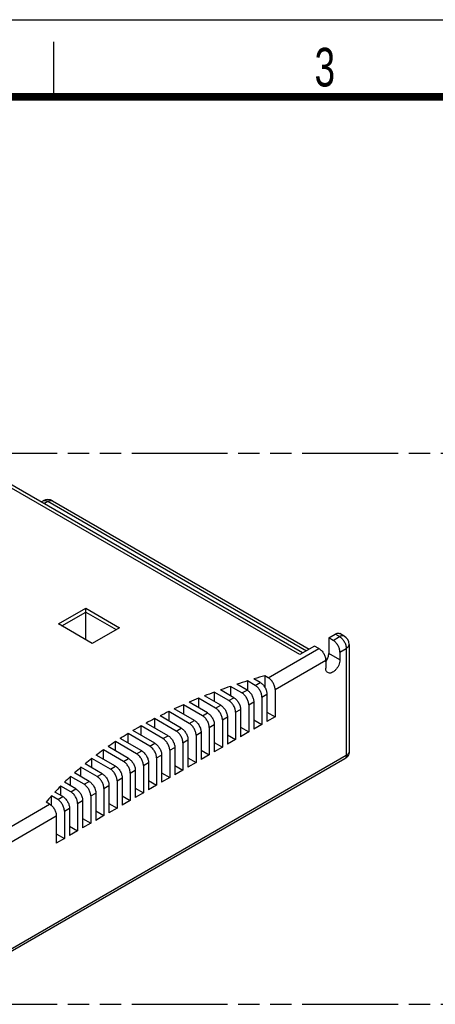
# Model space of a CAD drawing. Header units: millimetres. Extents: x 0 to 210, y 0 to 297.
# Tile 9 of 10: x 102 to 140, y 208 to 297. Entities that reach past the tile are written whole.
import ezdxf

# ---------------------------------------------------------------- set-up
doc = ezdxf.new("R2010")
doc.units = ezdxf.units.MM
doc.header["$LTSCALE"] = 19.36
doc.linetypes.add('PHANTOM', pattern=[0.8, 0.45, -0.05, 0.1, -0.05, 0.1, -0.05])
doc.layers.get('0').update_dxf_attribs({"linetype": 'CONTINUOUS'})
doc.layers.add('DEFAULT_3', color=7, linetype='PHANTOM')
doc.layers.add('Z_AXIS', color=7, linetype='CONTINUOUS')
doc.styles.add('TEXTSTYLE_2', font='txt', dxfattribs={"width": 0.75})

msp = doc.modelspace()

# ---------------------------------------------------------------- linework, layer by layer
at = {"color": 2, "linetype": 'Continuous'}
for p, q in [((0, 297), (210, 297)), ((105, 290), (105, 295))]:
    msp.add_line(p, q, dxfattribs=at)
at = {"color": 9, "linetype": 'Continuous'}
for p, q in [((127.333, 239.406), (100.378, 254.968)), ((104.116, 253.103), (104.475, 253.311)), ((104.475, 253.311), (127.946, 239.76)), ((130.949, 241.033), (130.551, 241.263)), ((130.367, 240.697), (130.949, 241.033)), ((124.484, 237.301), (129.08, 239.954)), ((130.98, 238.928), (129.969, 239.512)), ((130.98, 239.636), (131.562, 239.972)), ((131.562, 239.972), (131.562, 230.242)), ((125.097, 236.239), (129.693, 238.893)), ((123.289, 236.611), (123.748, 236.876)), ((122.094, 235.921), (122.553, 236.186)), ((123.902, 235.549), (124.361, 235.815)), ((120.899, 235.231), (121.358, 235.496)), ((122.707, 234.859), (123.166, 235.125)), ((118.509, 233.851), (118.968, 234.116)), ((119.704, 234.541), (120.163, 234.806)), ((121.512, 234.17), (121.971, 234.435)), ((117.314, 233.161), (117.773, 233.427)), ((120.317, 233.48), (120.776, 233.745)), ((116.119, 232.471), (116.578, 232.737)), ((117.927, 232.1), (118.386, 232.365)), ((119.122, 232.79), (119.581, 233.055)), ((113.729, 231.091), (114.188, 231.357)), ((114.924, 231.781), (115.383, 232.047)), ((116.732, 231.41), (117.191, 231.675)), ((112.534, 230.401), (112.993, 230.667)), ((115.537, 230.72), (115.996, 230.985)), ((131.562, 230.242), (97.274, 210.446)), ((111.339, 229.711), (111.798, 229.977)), ((113.147, 229.34), (113.606, 229.605)), ((114.342, 230.03), (114.801, 230.295)), ((110.144, 229.022), (110.603, 229.287)), ((111.952, 228.65), (112.411, 228.915)), ((107.754, 227.642), (108.213, 227.907)), ((108.949, 228.332), (109.408, 228.597)), ((110.757, 227.96), (111.216, 228.225)), ((106.559, 226.952), (107.018, 227.217)), ((109.562, 227.27), (110.021, 227.536)), ((105.364, 226.262), (105.823, 226.527)), ((107.172, 225.89), (107.631, 226.156)), ((108.367, 226.58), (108.826, 226.846)), ((100.032, 223.184), (104.628, 225.837)), ((105.977, 225.2), (106.436, 225.466)), ((100.645, 222.122), (105.241, 224.776))]:
    msp.add_line(p, q, dxfattribs=at)
at = {"color": 7, "linetype": 'Continuous'}
for p, q in [((127.587, 239.552), (100.812, 255.011)), ((103.862, 253.25), (104.042, 253.353)), ((104.908, 253.353), (128.2, 239.906)), ((105.425, 242.183), (107.907, 243.616)), ((105.731, 242.006), (107.907, 243.262)), ((107.907, 240.75), (107.907, 243.616)), ((107.907, 243.616), (110.971, 241.847)), ((107.907, 243.262), (110.665, 241.67)), ((108.489, 240.414), (105.425, 242.183)), ((110.971, 241.847), (108.489, 240.414)), ((129.969, 240.927), (130.551, 241.263)), ((131.382, 241.076), (130.984, 241.306)), ((130.367, 240.697), (129.969, 240.927)), ((129.969, 240.927), (129.969, 239.512)), ((131.816, 240.326), (131.816, 230.596)), ((128.682, 240.184), (127.333, 239.406)), ((129.08, 239.954), (128.682, 240.184)), ((130.98, 239.636), (130.98, 238.928)), ((129.678, 239.053), (129.828, 238.967)), ((129.693, 238.893), (129.693, 238.185)), ((122.553, 236.186), (121.635, 236.717)), ((123.289, 236.611), (122.581, 237.019)), ((123.748, 236.876), (123.183, 237.203)), ((124.484, 237.301), (124.163, 237.486)), ((120.899, 235.231), (119.578, 235.994)), ((121.358, 235.496), (120.139, 236.2)), ((122.094, 235.921), (121.054, 236.521)), ((124.361, 235.815), (124.361, 233.338)), ((125.097, 236.239), (125.097, 233.763)), ((118.968, 234.116), (117.299, 235.08)), ((119.704, 234.541), (118.152, 235.437)), ((120.163, 234.806), (118.694, 235.654)), ((123.166, 235.125), (123.166, 232.648)), ((123.902, 235.549), (123.902, 233.073)), ((117.314, 233.161), (115.448, 234.239)), ((117.773, 233.427), (115.953, 234.478)), ((118.509, 233.851), (116.776, 234.852)), ((121.512, 234.17), (121.512, 231.693)), ((121.971, 234.435), (121.971, 231.958)), ((122.707, 234.859), (122.707, 232.383)), ((115.383, 232.047), (113.403, 233.19)), ((116.119, 232.471), (114.167, 233.598)), ((116.578, 232.737), (114.654, 233.848)), ((120.317, 233.48), (120.317, 231.003)), ((120.776, 233.745), (120.776, 231.268)), ((113.729, 231.091), (111.748, 232.235)), ((114.188, 231.357), (112.199, 232.505)), ((114.924, 231.781), (112.934, 232.93)), ((118.386, 232.365), (118.386, 229.888)), ((119.122, 232.79), (119.122, 230.313)), ((119.581, 233.055), (119.581, 230.578)), ((112.534, 230.401), (110.61, 231.512)), ((112.993, 230.667), (111.042, 231.793)), ((116.732, 231.41), (116.732, 228.933)), ((117.191, 231.675), (117.191, 229.198)), ((117.927, 232.1), (117.927, 229.623)), ((111.339, 229.711), (109.518, 230.763)), ((111.798, 229.977), (109.932, 231.054)), ((115.537, 230.72), (115.537, 228.243)), ((115.996, 230.985), (115.996, 228.508)), ((131.427, 229.944), (97.14, 210.149)), ((110.144, 229.022), (108.475, 229.985)), ((110.603, 229.287), (108.87, 230.287)), ((113.606, 229.605), (113.606, 227.129)), ((114.342, 230.03), (114.342, 227.553)), ((114.801, 230.295), (114.801, 227.819)), ((108.213, 227.907), (106.892, 228.67)), ((108.949, 228.332), (107.48, 229.18)), ((109.408, 228.597), (107.857, 229.493)), ((112.411, 228.915), (112.411, 226.439)), ((113.147, 229.34), (113.147, 226.863)), ((107.018, 227.217), (105.978, 227.818)), ((107.754, 227.642), (106.535, 228.346)), ((110.757, 227.96), (110.757, 225.483)), ((111.216, 228.225), (111.216, 225.749)), ((111.952, 228.65), (111.952, 226.173)), ((105.823, 226.527), (105.116, 226.936)), ((106.559, 226.952), (105.64, 227.482)), ((109.562, 227.27), (109.562, 224.793)), ((110.021, 227.536), (110.021, 225.059)), ((104.628, 225.837), (104.307, 226.023)), ((105.364, 226.262), (104.798, 226.588)), ((107.631, 226.156), (107.631, 223.679)), ((108.367, 226.58), (108.367, 224.104)), ((108.826, 226.846), (108.826, 224.369)), ((105.977, 225.2), (105.977, 222.724)), ((106.436, 225.466), (106.436, 222.989)), ((107.172, 225.89), (107.172, 223.414)), ((105.241, 224.776), (105.241, 222.299))]:
    msp.add_line(p, q, dxfattribs=at)
at = {"color": 7, "linetype": 'Continuous', "const_width": 0.7}
msp.add_lwpolyline([(7, 290), (203, 290)], dxfattribs=at)
at = {"color": 7, "linetype": 'Continuous'}
for centre, radius, start, end in [((104.475, 252.603), 0.867, 60.00194, 120.00043), ((130.949, 240.326), 0.867, 359.99942, 59.99918), ((128.433, 239.655), 1.555, 324.14649, 328.8021)]:
    msp.add_arc(centre, radius, start, end, dxfattribs=at)
at = {"color": 9, "linetype": 'Continuous'}
for points, knots in [([(104.042, 253.353), (104.07, 253.37), (104.136, 253.394), (104.245, 253.397), (104.361, 253.369), (104.437, 253.333), (104.475, 253.311)], [0, 0, 0, 0, 0.217779, 0.450941, 0.710233, 1, 1, 1, 1]), ([(104.475, 253.311), (104.513, 253.333), (104.589, 253.369), (104.705, 253.397), (104.814, 253.394), (104.88, 253.37), (104.908, 253.353)], [0, 0, 0, 0, 0.289771, 0.549063, 0.782222, 1, 1, 1, 1]), ([(131.382, 241.076), (131.354, 241.093), (131.288, 241.117), (131.179, 241.119), (131.063, 241.091), (130.987, 241.055), (130.949, 241.033)], [0, 0, 0, 0, 0.217778, 0.450937, 0.710229, 1, 1, 1, 1]), ([(130.949, 241.033), (131.036, 240.983), (131.201, 240.845), (131.393, 240.582), (131.524, 240.284), (131.562, 240.072), (131.562, 239.972)], [0, 0, 0, 0, 0.237221, 0.499997, 0.762773, 1, 1, 1, 1]), ([(131.562, 239.972), (131.6, 239.994), (131.669, 240.041), (131.751, 240.128), (131.804, 240.224), (131.816, 240.293), (131.816, 240.326)], [0, 0, 0, 0, 0.289772, 0.549065, 0.782224, 1, 1, 1, 1]), ([(131.816, 230.596), (131.816, 230.563), (131.804, 230.494), (131.751, 230.398), (131.669, 230.312), (131.6, 230.264), (131.562, 230.242)], [0, 0, 0, 0, 0.217776, 0.450934, 0.710227, 1, 1, 1, 1]), ([(131.562, 230.242), (131.562, 230.209), (131.557, 230.146), (131.532, 230.06), (131.489, 229.991), (131.449, 229.957), (131.427, 229.944)], [0, 0, 0, 0, 0.289772, 0.549064, 0.782223, 1, 1, 1, 1])]:
    msp.add_open_spline(points, degree=3, knots=knots, dxfattribs=at)
at = {"color": 7, "linetype": 'Continuous'}
for points, knots in [([(130.551, 241.263), (130.589, 241.285), (130.664, 241.321), (130.781, 241.349), (130.89, 241.347), (130.956, 241.323), (130.984, 241.306)], [0, 0, 0, 0, 0.289771, 0.549063, 0.782222, 1, 1, 1, 1]), ([(130.98, 239.636), (130.98, 239.736), (130.942, 239.948), (130.811, 240.246), (130.619, 240.509), (130.454, 240.647), (130.367, 240.697)], [0, 0, 0, 0, 0.237226, 0.500001, 0.762776, 1, 1, 1, 1]), ([(129.08, 239.954), (129.167, 239.904), (129.332, 239.766), (129.524, 239.503), (129.655, 239.205), (129.693, 238.993), (129.693, 238.893)], [0, 0, 0, 0, 0.237224, 0.499999, 0.762774, 1, 1, 1, 1]), ([(129.763, 238.849), (129.827, 238.954), (129.925, 239.168), (129.969, 239.401), (129.969, 239.512)], [0, 0, 0, 0, 0.52551, 1, 1, 1, 1]), ([(130.98, 238.928), (130.98, 238.85), (130.958, 238.687), (130.877, 238.447), (130.752, 238.215), (130.593, 238.012), (130.413, 237.852), (130.225, 237.75), (130.041, 237.713), (129.927, 237.742), (129.881, 237.769)], [0, 0, 0, 0, 0.128829, 0.270567, 0.417884, 0.562386, 0.696201, 0.813595, 0.913066, 1, 1, 1, 1]), ([(129.881, 237.769), (129.851, 237.786), (129.795, 237.833), (129.735, 237.931), (129.7, 238.051), (129.693, 238.139), (129.693, 238.185)], [0, 0, 0, 0, 0.217777, 0.450935, 0.710227, 1, 1, 1, 1]), ([(123.748, 236.876), (123.835, 236.826), (124, 236.687), (124.192, 236.425), (124.324, 236.127), (124.361, 235.915), (124.361, 235.815)], [0, 0, 0, 0, 0.237224, 0.499999, 0.762774, 1, 1, 1, 1]), ([(125.097, 236.239), (125.097, 236.34), (125.059, 236.552), (124.928, 236.849), (124.735, 237.112), (124.571, 237.251), (124.484, 237.301)], [0, 0, 0, 0, 0.237226, 0.500001, 0.762776, 1, 1, 1, 1]), ([(122.707, 234.859), (122.707, 234.96), (122.669, 235.172), (122.538, 235.469), (122.345, 235.732), (122.181, 235.871), (122.094, 235.921)], [0, 0, 0, 0, 0.237226, 0.500001, 0.762776, 1, 1, 1, 1]), ([(122.553, 236.186), (122.64, 236.136), (122.805, 235.997), (122.997, 235.735), (123.129, 235.437), (123.166, 235.225), (123.166, 235.125)], [0, 0, 0, 0, 0.237224, 0.499999, 0.762774, 1, 1, 1, 1]), ([(123.902, 235.549), (123.902, 235.65), (123.864, 235.862), (123.733, 236.159), (123.54, 236.422), (123.376, 236.561), (123.289, 236.611)], [0, 0, 0, 0, 0.237226, 0.500001, 0.762776, 1, 1, 1, 1]), ([(121.512, 234.17), (121.512, 234.27), (121.474, 234.482), (121.343, 234.78), (121.15, 235.042), (120.986, 235.181), (120.899, 235.231)], [0, 0, 0, 0, 0.237226, 0.500001, 0.762776, 1, 1, 1, 1]), ([(121.358, 235.496), (121.445, 235.446), (121.61, 235.308), (121.802, 235.045), (121.934, 234.747), (121.971, 234.535), (121.971, 234.435)], [0, 0, 0, 0, 0.237224, 0.499999, 0.762774, 1, 1, 1, 1]), ([(118.968, 234.116), (119.055, 234.066), (119.22, 233.928), (119.412, 233.665), (119.544, 233.367), (119.581, 233.155), (119.581, 233.055)], [0, 0, 0, 0, 0.237224, 0.499999, 0.762774, 1, 1, 1, 1]), ([(120.317, 233.48), (120.317, 233.58), (120.279, 233.792), (120.148, 234.09), (119.955, 234.352), (119.791, 234.491), (119.704, 234.541)], [0, 0, 0, 0, 0.237226, 0.500001, 0.762776, 1, 1, 1, 1]), ([(120.163, 234.806), (120.25, 234.756), (120.415, 234.618), (120.607, 234.355), (120.739, 234.057), (120.776, 233.845), (120.776, 233.745)], [0, 0, 0, 0, 0.237224, 0.499999, 0.762774, 1, 1, 1, 1]), ([(117.927, 232.1), (117.927, 232.2), (117.889, 232.412), (117.758, 232.71), (117.565, 232.972), (117.401, 233.111), (117.314, 233.161)], [0, 0, 0, 0, 0.237226, 0.500001, 0.762776, 1, 1, 1, 1]), ([(117.773, 233.427), (117.86, 233.376), (118.025, 233.238), (118.217, 232.975), (118.349, 232.677), (118.386, 232.466), (118.386, 232.365)], [0, 0, 0, 0, 0.237224, 0.499999, 0.762774, 1, 1, 1, 1]), ([(119.122, 232.79), (119.122, 232.89), (119.084, 233.102), (118.953, 233.4), (118.76, 233.662), (118.596, 233.801), (118.509, 233.851)], [0, 0, 0, 0, 0.237226, 0.500001, 0.762776, 1, 1, 1, 1]), ([(116.732, 231.41), (116.732, 231.51), (116.694, 231.722), (116.563, 232.02), (116.37, 232.282), (116.206, 232.421), (116.119, 232.471)], [0, 0, 0, 0, 0.237226, 0.500001, 0.762776, 1, 1, 1, 1]), ([(116.578, 232.737), (116.665, 232.686), (116.83, 232.548), (117.022, 232.285), (117.154, 231.987), (117.191, 231.776), (117.191, 231.675)], [0, 0, 0, 0, 0.237224, 0.499999, 0.762774, 1, 1, 1, 1]), ([(114.188, 231.357), (114.275, 231.306), (114.44, 231.168), (114.632, 230.905), (114.764, 230.608), (114.801, 230.396), (114.801, 230.295)], [0, 0, 0, 0, 0.237224, 0.499999, 0.762774, 1, 1, 1, 1]), ([(115.537, 230.72), (115.537, 230.82), (115.499, 231.032), (115.368, 231.33), (115.175, 231.593), (115.011, 231.731), (114.924, 231.781)], [0, 0, 0, 0, 0.237226, 0.500001, 0.762776, 1, 1, 1, 1]), ([(115.383, 232.047), (115.47, 231.996), (115.635, 231.858), (115.827, 231.595), (115.959, 231.298), (115.996, 231.086), (115.996, 230.985)], [0, 0, 0, 0, 0.237224, 0.499999, 0.762774, 1, 1, 1, 1]), ([(112.993, 230.667), (113.08, 230.617), (113.245, 230.478), (113.437, 230.215), (113.569, 229.918), (113.606, 229.706), (113.606, 229.605)], [0, 0, 0, 0, 0.237224, 0.499999, 0.762774, 1, 1, 1, 1]), ([(114.342, 230.03), (114.342, 230.13), (114.304, 230.342), (114.173, 230.64), (113.98, 230.903), (113.816, 231.041), (113.729, 231.091)], [0, 0, 0, 0, 0.237226, 0.500001, 0.762776, 1, 1, 1, 1]), ([(131.816, 230.596), (131.816, 230.53), (131.797, 230.397), (131.717, 230.213), (131.591, 230.057), (131.484, 229.977), (131.427, 229.944)], [0, 0, 0, 0, 0.250477, 0.500697, 0.750478, 1, 1, 1, 1]), ([(111.952, 228.65), (111.952, 228.751), (111.914, 228.962), (111.783, 229.26), (111.59, 229.523), (111.426, 229.661), (111.339, 229.711)], [0, 0, 0, 0, 0.237226, 0.500001, 0.762776, 1, 1, 1, 1]), ([(111.798, 229.977), (111.885, 229.927), (112.05, 229.788), (112.242, 229.525), (112.374, 229.228), (112.411, 229.016), (112.411, 228.915)], [0, 0, 0, 0, 0.237224, 0.499999, 0.762774, 1, 1, 1, 1]), ([(113.147, 229.34), (113.147, 229.44), (113.109, 229.652), (112.978, 229.95), (112.785, 230.213), (112.621, 230.351), (112.534, 230.401)], [0, 0, 0, 0, 0.237226, 0.500001, 0.762776, 1, 1, 1, 1]), ([(110.757, 227.96), (110.757, 228.061), (110.719, 228.272), (110.588, 228.57), (110.395, 228.833), (110.231, 228.971), (110.144, 229.022)], [0, 0, 0, 0, 0.237226, 0.500001, 0.762776, 1, 1, 1, 1]), ([(110.603, 229.287), (110.69, 229.237), (110.855, 229.098), (111.047, 228.836), (111.179, 228.538), (111.216, 228.326), (111.216, 228.225)], [0, 0, 0, 0, 0.237224, 0.499999, 0.762774, 1, 1, 1, 1]), ([(108.213, 227.907), (108.3, 227.857), (108.465, 227.718), (108.657, 227.456), (108.789, 227.158), (108.826, 226.946), (108.826, 226.846)], [0, 0, 0, 0, 0.237224, 0.499999, 0.762774, 1, 1, 1, 1]), ([(109.562, 227.27), (109.562, 227.371), (109.524, 227.583), (109.393, 227.88), (109.2, 228.143), (109.036, 228.281), (108.949, 228.332)], [0, 0, 0, 0, 0.237226, 0.500001, 0.762776, 1, 1, 1, 1]), ([(109.408, 228.597), (109.495, 228.547), (109.66, 228.408), (109.852, 228.146), (109.984, 227.848), (110.021, 227.636), (110.021, 227.536)], [0, 0, 0, 0, 0.237224, 0.499999, 0.762774, 1, 1, 1, 1]), ([(107.172, 225.89), (107.172, 225.991), (107.134, 226.203), (107.003, 226.5), (106.81, 226.763), (106.646, 226.902), (106.559, 226.952)], [0, 0, 0, 0, 0.237226, 0.500001, 0.762776, 1, 1, 1, 1]), ([(107.018, 227.217), (107.105, 227.167), (107.27, 227.028), (107.462, 226.766), (107.594, 226.468), (107.631, 226.256), (107.631, 226.156)], [0, 0, 0, 0, 0.237224, 0.499999, 0.762774, 1, 1, 1, 1]), ([(108.367, 226.58), (108.367, 226.681), (108.329, 226.893), (108.198, 227.19), (108.005, 227.453), (107.841, 227.591), (107.754, 227.642)], [0, 0, 0, 0, 0.237226, 0.500001, 0.762776, 1, 1, 1, 1]), ([(105.977, 225.2), (105.977, 225.301), (105.939, 225.513), (105.808, 225.81), (105.615, 226.073), (105.451, 226.212), (105.364, 226.262)], [0, 0, 0, 0, 0.237226, 0.500001, 0.762776, 1, 1, 1, 1]), ([(105.823, 226.527), (105.91, 226.477), (106.075, 226.338), (106.267, 226.076), (106.398, 225.778), (106.436, 225.566), (106.436, 225.466)], [0, 0, 0, 0, 0.237224, 0.499999, 0.762774, 1, 1, 1, 1]), ([(104.628, 225.837), (104.715, 225.787), (104.88, 225.648), (105.072, 225.386), (105.203, 225.088), (105.241, 224.876), (105.241, 224.776)], [0, 0, 0, 0, 0.237224, 0.499999, 0.762774, 1, 1, 1, 1])]:
    msp.add_open_spline(points, degree=3, knots=knots, dxfattribs=at)
at = {"layer": 'DEFAULT_3', "color": 91, "linetype": 'PHANTOM', "true_color": 0x80ff80}
for p, q in [((50.129, 257.68), (150.129, 257.68)), ((50.129, 207.68), (150.129, 207.68))]:
    msp.add_line(p, q, dxfattribs=at)
at = {"layer": 'Z_AXIS', "color": 7, "linetype": 'Continuous'}
for p, q in [((122.581, 237.019), (122.581, 236.168)), ((124.163, 237.486), (124.163, 236.449)), ((119.578, 235.994), (119.578, 235.145)), ((121.054, 236.521), (121.054, 235.672)), ((118.152, 235.437), (118.152, 234.588)), ((115.448, 234.239), (115.448, 233.389)), ((116.776, 234.852), (116.776, 234.003)), ((124.361, 234.187), (125.097, 233.763)), ((114.167, 233.598), (114.167, 232.749)), ((123.166, 233.497), (123.902, 233.073)), ((125.097, 233.763), (124.361, 233.338)), ((111.748, 231.386), (111.748, 232.235)), ((112.934, 232.081), (112.934, 232.93)), ((121.971, 232.807), (122.707, 232.383)), ((122.707, 232.383), (121.971, 231.958)), ((123.902, 233.073), (123.166, 232.648)), ((110.61, 230.663), (110.61, 231.512)), ((119.581, 231.427), (120.317, 231.003)), ((120.776, 232.117), (121.512, 231.693)), ((121.512, 231.693), (120.776, 231.268)), ((109.518, 229.913), (109.518, 230.763)), ((118.386, 230.737), (119.122, 230.313)), ((120.317, 231.003), (119.581, 230.578)), ((108.475, 229.136), (108.475, 229.985)), ((117.191, 230.048), (117.927, 229.623)), ((117.927, 229.623), (117.191, 229.198)), ((119.122, 230.313), (118.386, 229.888)), ((107.48, 228.331), (107.48, 229.18)), ((114.801, 228.668), (115.537, 228.243)), ((115.996, 229.358), (116.732, 228.933)), ((116.732, 228.933), (115.996, 228.508)), ((106.535, 227.496), (106.535, 228.346)), ((113.606, 227.978), (114.342, 227.553)), ((115.537, 228.243), (114.801, 227.819)), ((105.64, 226.633), (105.64, 227.482)), ((112.411, 227.288), (113.147, 226.863)), ((114.342, 227.553), (113.606, 227.129)), ((104.798, 225.71), (104.798, 226.588)), ((111.216, 226.598), (111.952, 226.173)), ((111.952, 226.173), (111.216, 225.749)), ((113.147, 226.863), (112.411, 226.439)), ((108.826, 225.218), (109.562, 224.793)), ((110.021, 225.908), (110.757, 225.483)), ((110.757, 225.483), (110.021, 225.059)), ((107.631, 224.528), (108.367, 224.104)), ((109.562, 224.793), (108.826, 224.369)), ((106.436, 223.838), (107.172, 223.414)), ((107.172, 223.414), (106.436, 222.989)), ((108.367, 224.104), (107.631, 223.679)), ((105.241, 223.148), (105.977, 222.724)), ((105.977, 222.724), (105.241, 222.299))]:
    msp.add_line(p, q, dxfattribs=at)
for centre, radius, start, end in [((139.68, 181.94), 57.672, 107.2468, 108.23396), ((140.357, 179.707), 60.006, 105.65744, 106.63122), ((138.083, 186.504), 52.837, 110.50181, 111.52773), ((138.921, 184.213), 55.276, 108.85942, 109.86394), ((137.169, 188.793), 50.372, 112.18056, 113.23202), ((135.131, 193.294), 45.43, 115.67465, 116.79035), ((136.183, 191.062), 47.898, 113.90248, 114.98379), ((134.017, 195.474), 42.982, 117.50456, 118.65948), ((131.634, 199.618), 38.201, 121.37012, 122.6194), ((132.85, 197.586), 40.568, 119.4002, 120.5995), ((130.38, 201.556), 35.892, 123.42358, 124.72888), ((129.093, 203.39), 33.651, 125.57061, 126.93852), ((127.785, 205.11), 31.491, 127.82213, 129.25983), ((126.464, 206.707), 29.418, 130.19004, 131.70535), ((125.141, 208.173), 27.444, 132.68729, 134.28869), ((123.827, 209.502), 25.575, 135.32792, 137.02462), ((122.535, 210.689), 23.82, 138.12711, 139.92901)]:
    msp.add_arc(centre, radius, start, end, dxfattribs=at)

# ---------------------------------------------------------------- texts
at = {"color": 5, "linetype": 'Continuous', "style": 'TEXTSTYLE_2', "width": 0.714286}
msp.add_text('3', height=3.5, dxfattribs=at).set_placement((128.684, 290.943))

doc.saveas('drawing.dxf')
